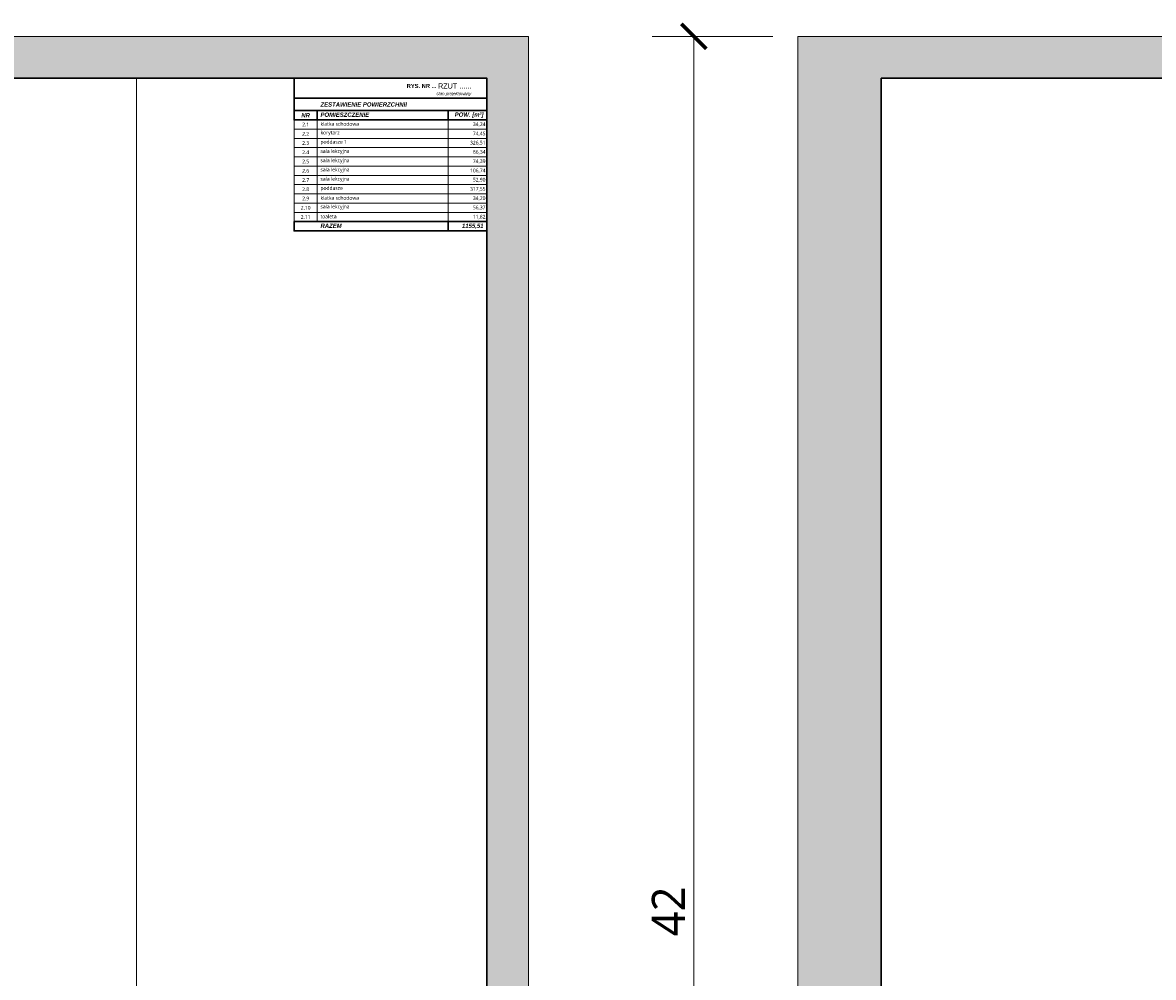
# Model space of a CAD drawing. Header units: millimetres. Extents: x -221 to 149158, y -114258 to 0.
# Tile 218 of 256: x 115757 to 121185, y -52343 to -47759. Entities that reach past the tile are written whole.
import ezdxf

# ---------------------------------------------------------------- set-up
doc = ezdxf.new("R2010")
doc.units = ezdxf.units.MM
doc.layers.get('0').update_dxf_attribs({"lineweight": 0})
doc.layers.add('A-opisram.ART', color=250, linetype='Continuous', lineweight=0)
doc.layers.add('opis..KF', color=250, linetype='Continuous', lineweight=15)
doc.layers.add('A-pomocram.ART', color=254, linetype='Continuous', lineweight=0, plot=False)
doc.layers.add('A-wymram.ART', color=10, linetype='Continuous', lineweight=5, plot=False)
doc.layers.add('A-przekrycieram.ART', color=7, linetype='Continuous', lineweight=0, true_color=0xffffff)
doc.styles.add('ARCH', font='segoeuil.ttf')
doc.dimstyles.new('RAMKA', dxfattribs={"dimscale": 20, "dimtxt": 4, "dimasz": 3, "dimexe": 5, "dimexo": 3, "dimgap": 1, "dimtad": 1, "dimdec": 1, "dimlfac": 0.01, "dimtxsty": 'ARCH', "dimblk": 'ARCHTICK', "dimcen": 0, "dimclrd": 256, "dimclre": 256, "dimclrt": 256, "dimadec": 0, "dimazin": 0, "dimtfac": 1, "dimtdec": 1, "dimtofl": 0, "dimtmove": 1, "dimatfit": 3, "dimfxl": 10, "dimfxlon": 1, "dimlwd": 0, "dimlwe": 0, "dimarcsym": 0})

# ---------------------------------------------------------------- blocks, each defined once
blk = doc.blocks.new('_ArchTick')
at = {"color": 0, "linetype": 'ByBlock', "const_width": 0.15}
blk.add_lwpolyline([(-0.5, -0.5), (0.5, 0.5)], dxfattribs=at)
blk = doc.blocks.new('*D1639')
at = {"layer": 'A-wymram.ART', "linetype": 'Continuous', "lineweight": 0, "transparency": 16777216}
for p, q in [((-60, 4200), (-350, 4200)), ((-250, 4200), (-250, 0)), ((-60, 0), (-350, 0))]:
    blk.add_line(p, q, dxfattribs=at)
at = {"layer": 'Defpoints', "color": 0, "lineweight": 40, "transparency": 16777216}
for p in [(0, 4200), (0, 0), (-250, 0)]:
    blk.add_point(p, dxfattribs=at)
at = {"layer": 'A-wymram.ART', "lineweight": 0, "transparency": 16777216, "xscale": 60, "yscale": 60, "zscale": 60}
for p, rotation in [((-250, 4200), 90), ((-250, 0), 270)]:
    blk.add_blockref('_ArchTick', p, dxfattribs=dict(at, rotation=rotation))
at = {"layer": 'A-wymram.ART', "transparency": 16777216, "insert": (-310.7, 2100), "char_height": 80, "attachment_point": 5, "rotation": 90, "style": 'ARCH'}
blk.add_mtext('42', dxfattribs=at)
blk = doc.blocks.new('*U1674')
at = {"layer": 'A-przekrycieram.ART'}
h = blk.add_hatch(color=256, dxfattribs=at)
h.dxf.hatch_style = 1
h.paths.add_polyline_path([(0, 4200), (5940, 4200), (5940, 0), (0, 0)])
h.paths.add_polyline_path([(200, 4100), (5840, 4100), (5840, 100), (200, 100)], flags=16)
at = {"layer": 'A-opisram.ART'}
blk.add_line((4999.44, 100), (4999.44, 4100), dxfattribs=at)
at = {"layer": 'A-opisram.ART', "lineweight": 30}
blk.add_lwpolyline([(200, 4100), (5840, 4100), (5840, 100), (200, 100)], close=True, dxfattribs=at)
at = {"layer": 'A-pomocram.ART'}
blk.add_lwpolyline([(0, 4200), (5940, 4200), (5940, 0), (0, 0)], close=True, dxfattribs=at)
blk = doc.blocks.new('*U1694')
at = {"layer": 'A-przekrycieram.ART'}
h = blk.add_hatch(color=256, dxfattribs=at)
h.dxf.hatch_style = 1
h.paths.add_polyline_path([(0, 4200), (5940, 4200), (5940, 0), (0, 0)])
h.paths.add_polyline_path([(200, 4100), (5840, 4100), (5840, 100), (200, 100)], flags=16)
at = {"layer": 'A-opisram.ART', "lineweight": 30}
blk.add_lwpolyline([(200, 4100), (5840, 4100), (5840, 100), (200, 100)], close=True, dxfattribs=at)
at = {"layer": 'A-pomocram.ART'}
blk.add_lwpolyline([(0, 4200), (5940, 4200), (5940, 0), (0, 0)], close=True, dxfattribs=at)
at = {"layer": 'A-wymram.ART'}
dim = blk.add_linear_dim(base=(-250, 0), p1=(0, 4200), p2=(0, 0), angle=90, dimstyle='RAMKA', dxfattribs=at)
dim.commit()
dim.dimension.update_dxf_attribs({"geometry": '*D1639', "text_midpoint": (-310.67, 2100)})

msp = doc.modelspace()

# ---------------------------------------------------------------- linework, layer by layer
at = {"layer": 'opis..KF', "lineweight": 30}
for points in [[(117059.86, -48122.76), (117984.86, -48122.76), (117984.86, -48025.76), (117059.86, -48025.76)], [(117059.86, -48181.97), (117984.86, -48181.97), (117984.86, -48122.76), (117059.86, -48122.76)], [(117059.86, -48181.97), (117170.77, -48181.97), (117170.77, -48226.37), (117059.86, -48226.37)], [(117170.77, -48181.97), (117799.84, -48181.97), (117799.84, -48226.37), (117170.77, -48226.37)], [(117799.84, -48181.97), (117984.86, -48181.97), (117984.86, -48226.37), (117799.84, -48226.37)], [(117059.86, -48714.83), (117799.84, -48714.83), (117799.84, -48759.24), (117059.86, -48759.24)], [(117799.84, -48714.83), (117984.86, -48714.83), (117984.86, -48759.24), (117799.84, -48759.24)]]:
    msp.add_lwpolyline(points, close=True, dxfattribs=at)
at = {"layer": 'opis..KF'}
for points in [[(117059.86, -48226.37), (117170.77, -48226.37), (117170.77, -48270.78), (117059.86, -48270.78)], [(117170.77, -48226.37), (117799.84, -48226.37), (117799.84, -48270.78), (117170.77, -48270.78)], [(117799.84, -48226.37), (117984.86, -48226.37), (117984.86, -48270.78), (117799.84, -48270.78)], [(117059.86, -48270.78), (117170.77, -48270.78), (117170.77, -48315.19), (117059.86, -48315.19)], [(117170.77, -48270.78), (117799.84, -48270.78), (117799.84, -48315.19), (117170.77, -48315.19)], [(117799.84, -48270.78), (117984.86, -48270.78), (117984.86, -48315.19), (117799.84, -48315.19)], [(117059.86, -48315.19), (117170.77, -48315.19), (117170.77, -48359.59), (117059.86, -48359.59)], [(117059.86, -48359.59), (117170.77, -48359.59), (117170.77, -48404), (117059.86, -48404)], [(117170.77, -48315.19), (117799.84, -48315.19), (117799.84, -48359.59), (117170.77, -48359.59)], [(117170.77, -48359.59), (117799.84, -48359.59), (117799.84, -48404), (117170.77, -48404)], [(117799.84, -48315.19), (117984.86, -48315.19), (117984.86, -48359.59), (117799.84, -48359.59)], [(117799.84, -48359.59), (117984.86, -48359.59), (117984.86, -48404), (117799.84, -48404)], [(117059.86, -48404), (117170.77, -48404), (117170.77, -48448.4), (117059.86, -48448.4)], [(117170.77, -48404), (117799.84, -48404), (117799.84, -48448.4), (117170.77, -48448.4)], [(117799.84, -48404), (117984.86, -48404), (117984.86, -48448.4), (117799.84, -48448.4)], [(117059.86, -48448.4), (117170.77, -48448.4), (117170.77, -48492.81), (117059.86, -48492.81)], [(117170.77, -48448.4), (117799.84, -48448.4), (117799.84, -48492.81), (117170.77, -48492.81)], [(117799.84, -48448.4), (117984.86, -48448.4), (117984.86, -48492.81), (117799.84, -48492.81)], [(117059.86, -48492.81), (117170.77, -48492.81), (117170.77, -48537.21), (117059.86, -48537.21)], [(117170.77, -48492.81), (117799.84, -48492.17), (117799.84, -48536.57), (117170.77, -48537.21)], [(117799.84, -48492.81), (117984.86, -48492.81), (117984.86, -48537.21), (117799.84, -48537.21)], [(117059.86, -48537.21), (117170.77, -48537.21), (117170.77, -48581.62), (117059.86, -48581.62)], [(117059.86, -48581.62), (117170.77, -48581.62), (117170.77, -48626.02), (117059.86, -48626.02)], [(117170.77, -48537.21), (117799.84, -48537.21), (117799.84, -48581.62), (117170.77, -48581.62)], [(117170.77, -48581.62), (117799.84, -48581.62), (117799.84, -48626.02), (117170.77, -48626.02)], [(117799.84, -48537.21), (117984.86, -48537.21), (117984.86, -48581.62), (117799.84, -48581.62)], [(117799.84, -48581.62), (117984.86, -48581.62), (117984.86, -48626.02), (117799.84, -48626.02)], [(117059.86, -48626.02), (117170.77, -48626.02), (117170.77, -48670.43), (117059.86, -48670.43)], [(117170.77, -48626.02), (117799.84, -48626.02), (117799.84, -48670.43), (117170.77, -48670.43)], [(117799.84, -48626.02), (117984.86, -48626.02), (117984.86, -48670.43), (117799.84, -48670.43)], [(117059.86, -48670.43), (117170.77, -48670.43), (117170.77, -48714.83), (117059.86, -48714.83)], [(117170.77, -48670.43), (117799.84, -48670.43), (117799.84, -48714.83), (117170.77, -48714.83)], [(117799.84, -48670.43), (117984.86, -48670.43), (117984.86, -48714.83), (117799.84, -48714.83)]]:
    msp.add_lwpolyline(points, close=True, dxfattribs=at)

# ---------------------------------------------------------------- block references
at = {"xscale": 2, "yscale": 2, "zscale": 2}
for name, p in [('*U1674', (106304.86, -56225.76)), ('*U1694', (119478.49, -56225.76))]:
    msp.add_blockref(name, p, dxfattribs=at)

# ---------------------------------------------------------------- texts
at = {"layer": 'opis..KF', "style": 'ARCH'}
for s, insert, char_height, width, attachment_point in [('\\A1;{\\fCentury Gothic|b1|i0|c238|p34;\\H0.77083x;RYS. NR ... \\fCentury Gothic|b0|i0|c238|p34;\\H1.25x;RZUT ......^J\\fCentury Gothic|b0|i1|c238|p34;\\H0.60001x;stan projektowany}', (117909.86, -48051.02), 25.94595, 820.5831, 3), ('\\A1;{\\fCentury Gothic|b1|i1|c238|p34;ZESTAWIENIE POWIERZCHNII}', (117186.54, -48152.37), 20.7224, 539.2893, 4), ('\\A1;{\\fCentury Gothic|b1|i1|c238|p34;NR}', (117115.26, -48204.17), 20.7224, 111.013, 5), ('\\A1;{\\fCentury Gothic|b1|i1|c238|p34;POMIESZCZENIE}', (117186.54, -48201.47), 20.7224, 539.2893, 4), ('\\A1;{\\fCentury Gothic|b1|i1|c238|p34;POW. [m²]}', (117969.09, -48204.13), 20.7224, 169.2461, 6), ('\\A1;2.1', (117115.26, -48248.58), 17.762, 111.013, 5), ('\\A1;klatka schodowa', (117186.54, -48245.88), 17.7621, 539.2893, 4), ('\\A1;34,24', (117978.53, -48248.53), 17.762, 187.3566, 6), ('\\A1;2.2', (117115.26, -48292.98), 17.762, 111.013, 5), ('\\A1;korytarz', (117186.54, -48290.28), 17.7621, 539.2893, 4), ('\\A1;74,45', (117978.53, -48292.94), 17.762, 187.3566, 6), ('\\A1;2.3', (117115.26, -48337.39), 17.762, 111.013, 5), ('\\A1;poddasze 1', (117186.54, -48334.69), 17.7621, 539.2893, 4), ('\\A1;326,51', (117978.53, -48337.34), 17.762, 187.3566, 6), ('\\A1;2.4', (117115.26, -48381.79), 17.762, 111.013, 5), ('\\A1;2.5', (117115.26, -48426.2), 17.762, 111.013, 5), ('\\A1;sala lekcyjna', (117186.54, -48379.09), 17.7621, 539.2893, 4), ('\\A1;sala lekcyjna', (117186.54, -48423.5), 17.7621, 539.2893, 4), ('\\A1;74,39', (117978.53, -48426.15), 17.762, 187.3566, 6), ('\\A1;66,34', (117978.53, -48381.75), 17.762, 187.3566, 6), ('\\A1;2.6', (117115.26, -48470.6), 17.762, 111.013, 5), ('\\A1;sala lekcyjna', (117186.54, -48467.9), 17.7621, 539.2893, 4), ('\\A1;106,74', (117978.53, -48470.56), 17.762, 187.3566, 6), ('\\A1;2.7', (117115.26, -48515.01), 17.762, 111.013, 5), ('\\A1;sala lekcyjna', (117186.54, -48512.31), 17.7621, 539.2893, 4), ('\\A1;52,90', (117978.53, -48514.96), 17.762, 187.3566, 6), ('\\A1;2.8', (117115.26, -48559.41), 17.762, 111.013, 5), ('\\A1;poddasze', (117186.54, -48556.71), 17.7621, 539.2893, 4), ('\\A1;317,55', (117978.53, -48559.37), 17.762, 187.3566, 6), ('\\A1;2.9', (117115.26, -48603.82), 17.762, 111.013, 5), ('\\A1;sala lekcyjna', (117186.54, -48645.52), 17.7621, 539.2893, 4), ('\\A1;klatka schodowa', (117186.54, -48601.12), 17.7621, 539.2893, 4), ('\\A1;34,20', (117978.53, -48603.77), 17.762, 187.3566, 6), ('\\A1;2.10', (117115.26, -48648.22), 17.762, 111.013, 5), ('\\A1;2.11', (117115.26, -48692.63), 17.762, 111.013, 5), ('\\A1;toaleta', (117186.54, -48689.93), 17.7621, 539.2893, 4), ('\\A1;56,37', (117978.53, -48648.18), 17.762, 187.3566, 6), ('\\A1;11,82', (117978.53, -48692.58), 17.762, 187.3566, 6), ('\\A1;{\\fCentury Gothic|b1|i1|c238|p34;RAZEM}', (117186.54, -48734.33), 20.7224, 539.2893, 4), ('\\A1;{\\fCentury Gothic|b1|i1|c238|p34;1155,51}', (117969.09, -48736.99), 20.7224, 169.2461, 6)]:
    msp.add_mtext(s, dxfattribs=dict(at, insert=insert, char_height=char_height, width=width, attachment_point=attachment_point))

doc.saveas('drawing.dxf')
